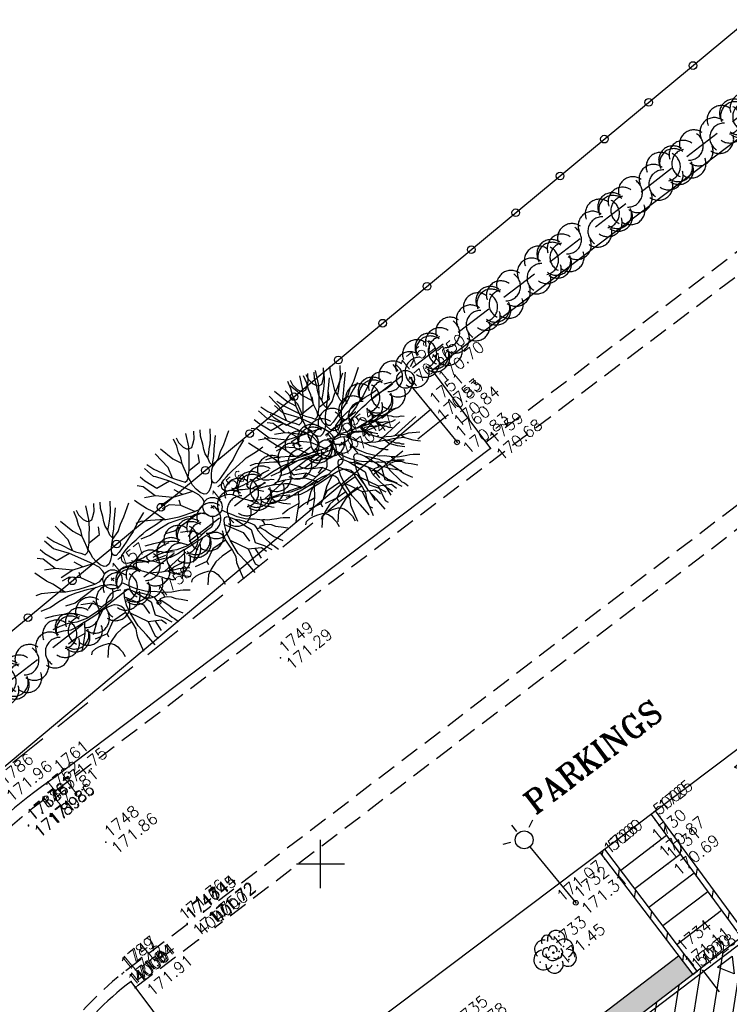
# Model space of a CAD drawing. Header units: feet. Extents: x 529188 to 529675, y 139816 to 140273.
# Tile 14 of 118: x 529292 to 529311, y 140046 to 140072. Entities that reach past the tile are written whole.
import ezdxf
from ezdxf.enums import TextEntityAlignment as Align

# ---------------------------------------------------------------- set-up
doc = ezdxf.new("R2010")
doc.units = ezdxf.units.FT
doc.header["$LTSCALE"] = 2
doc.header["$MEASUREMENT"] = 0
doc.header["$PDSIZE"] = 0.1
for name, pattern in [('CACHE', [0.375, 0.25, -0.125]), ('CACHEX2', [0.75, 0.5, -0.25]), ('CONTINU', [0])]:
    doc.linetypes.add(name, pattern=pattern)
doc.layers.get('0').update_dxf_attribs({"linetype": 'CONTINUOUS'})
for name, color, linetype in [('ARBRES', 70, 'CONTINUOUS'), ('ARBUSTES', 70, 'CONTINUOUS'), ('BATI', 10, 'CONTINUOUS'), ('BATI-HACHURES', 30, 'CONTINUOUS'), ('BORDURETTE', 20, 'CONTINUOUS'), ('CANIVEAU', 32, 'CACHE'), ('CARROYAGE', 7, 'CONTINUOUS'), ('CLOTURE', 1, 'CONTINUOUS'), ('DIVERS_1', 7, 'CONTINUOUS'), ('ECLAIRAGE', 220, 'CONTINUOUS'), ('ESCALIERS', 6, 'CONTINUOUS'), ('HAIE', 80, 'CACHEX2'), ('MURS', 1, 'CONTINUOUS'), ('PORTES', 14, 'CONTINUOUS'), ('TALUS_HAUT', 40, 'CONTINUOUS'), ('TEXTES', 150, 'CONTINUOUS'), ('TOPOALT', 3, 'CONTINUOUS'), ('TOPOJIS', 7, 'CONTINUOUS'), ('TOPOJIS-GELE', 7, 'CONTINUOUS'), ('TOPOMAT', 142, 'CONTINUOUS')]:
    doc.layers.add(name, color=color, linetype=linetype)
doc.styles.add('ROMANT', font='ROMANT.SHX')
doc.styles.get("Standard").update_dxf_attribs({"font": 'ROMANS.SHX'})
pattern_1 = [(228.0128, (529357.68551, 140019.42807), (-7.99999823, -9.00000134), [0.134536, -13.319088]), (184.9697, (529357.59551, 140019.32807), (12.000001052, 0.999991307), [0.230868, -22.855925]), (132.5104, (529357.36551, 140019.30807), (9.99999072, -11.000008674), [0.162788, -16.116032]), (267.2737, (529356.97551, 140019.05807), (0.999996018, 20.000000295), [0.210238, -20.813558]), (292.8337, (529356.96551, 140018.84807), (-5.000009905, 11.999996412), [0.206155, -20.409373]), (357.2737, (529357.04551, 140018.65807), (-20.000000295, 0.999996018), [0.210238, -20.813558]), (37.6942, (529357.25551, 140018.64807), (-13.000007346, -9.999990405), [0.278029, -27.524849]), (72.2553, (529357.47551, 140018.81807), (7.000010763, 21.999996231), [0.262488, -25.986321]), (121.4296, (529357.55551, 140019.06807), (-8.000008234, 12.999995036), [0.21095, -20.884073]), (175.2364, (529357.44551, 140019.24807), (11.00000095, -0.99999153), [0.240832, -11.800763]), (222.3974, (529357.20551, 140019.26807), (-12.000007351, -10.999992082), [0.311448, -30.833375]), (138.8141, (529357.96551, 140019.04807), (-7.00000295, 5.99999731), [0.106301, -10.523844]), (171.4692, (529357.88551, 140019.11807), (12.999998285, -2.00000791), [0.202237, -20.021511]), (225, (529357.6855, 140019.1481), (-1e-16, -1), [0.141421, -1.272792]), (203.1986, (529357.61551, 140019.26807), (4.99999973, 2.00000133), [0.076158, -7.539615]), (291.8014, (529357.54551, 140019.23807), (-0.9999999, 3.00000027), [0.107703, -5.277462]), (30.9638, (529357.58551, 140019.13807), (2.99999802, 2.0000025), [0.174929, -5.656023]), (161.5651, (529357.7355, 140019.22807), (2.0000004, -0.9999984), [0.126491, -3.035787]), (16.3895, (529356.96551, 140019.23807), (10.0000022, 2.99999271), [0.1772, -17.542845]), (70.3462, (529357.13551, 140019.28807), (-3.99999525, -11.000002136), [0.148661, -14.717408]), (293.1986, (529357.73551, 140019.42807), (-2.00000133, 4.99999973), [0.152315, -7.463458]), (343.6105, (529357.79551, 140019.28807), (-10.0000022, 2.99999271), [0.1772, -17.542845]), (339.444, (529356.96551, 140018.61807), (-5.00000184, 1.999996), [0.17088, -8.373124]), (294.7751, (529357.12551, 140018.55807), (-4.99999219, 11.00000342), [0.143178, -14.174643]), (66.8014, (529357.74551, 140018.42807), (2.00000133, 4.99999973), [0.152315, -7.463458]), (17.354, (529357.80551, 140018.56807), (-13.00000202, -3.9999945), [0.167631, -16.595424]), (69.444, (529357.25551, 140018.42807), (-1.999996, -5.00000184), [0.08544, -8.458564]), (101.3099, (529357.68551, 140018.42807), (-0.99999763, 4.00000075), [0.05099, -5.048029]), (165.9638, (529357.6755, 140018.47807), (3.00000055, -0.99999806), [0.206155, -3.91695]), (186.009, (529357.47551, 140018.52807), (9.99999975, 0.999999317), [0.19105, -18.913923]), (303.6901, (529357.5855, 140019.04807), (-1.0000013, 1.9999996), [0.144222, -3.461329]), (353.1572, (529357.66551, 140018.92807), (16.999999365, -2.000007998), [0.251794, -24.927563]), (60.9454, (529357.91551, 140018.89807), (-4.00000003, -7.00000038), [0.102956, -10.192674]), (90, (529357.9655, 140018.9881), (-1, 1), [0.06, -0.94]), (120.2564, (529357.45551, 140018.55807), (3.99999489, -7.000002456), [0.138924, -13.75352]), (48.0128, (529357.38551, 140018.67807), (7.99999823, 9.00000134), [0.269072, -13.184552]), (0, (529357.5655, 140018.8781), (1, 1), [0.26, -0.74]), (325.3048, (529357.82551, 140018.87807), (-9.99999426, 7.00000861), [0.158114, -15.653274]), (254.0546, (529357.95551, 140018.78807), (-0.9999999, -4.00000013), [0.145602, -7.134508]), (207.646, (529357.91551, 140018.64807), (-18.999995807, -10.000007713), [0.237065, -23.469474]), (175.4261, (529357.70551, 140018.53807), (-13.000000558, 0.999994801), [0.250799, -24.829074])]

# ---------------------------------------------------------------- blocks, each defined once
blk = doc.blocks.new('TCPOINT')
at = {"color": 0}
blk.add_point((0, 0), dxfattribs=at)
at = {"layer": 'TOPOALT'}
blk.add_attdef('ALT', text='', height=0.3, dxfattribs=at).set_placement((0.1, -0.1), align=Align.TOP_LEFT)
at = {"layer": 'TOPOMAT'}
blk.add_attdef('MAT', (0.1, 0.1), '', height=0.3, dxfattribs=at)
blk = doc.blocks.new('189')
h = blk.add_hatch()
h.set_pattern_fill('ANSI31', color=256, scale=0.2, style=0)
h.set_pattern_definition([(45, (-527485.07046, -148351.732363), (-0.0176776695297, 0.0176776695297), [])])
edge = h.paths.add_edge_path()
edge.add_arc((0, 0), 0.1, 0, 360)
for p, q in [((-0.685, 1.557), (-0.56, 1.806)), ((-0.56, 1.806), (-0.311, 1.681)), ((-0.311, 1.681), (-0.062, 1.93)), ((-0.062, 1.93), (0.311, 1.868)), ((0.311, 1.868), (0.56, 1.557)), ((-0.747, 1.37), (-0.685, 1.557)), ((0.56, 1.557), (0.872, 1.494)), ((-0.996, 1.308), (-0.747, 1.37)), ((-0.996, 1.121), (-0.996, 1.308)), ((0.872, 1.494), (0.872, 1.245)), ((-1.432, 0.934), (-1.183, 1.121)), ((-1.183, 1.121), (-0.996, 1.121)), ((0.872, 1.245), (1.183, 1.121)), ((1.183, 1.121), (1.37, 1.183)), ((1.37, 1.183), (1.681, 1.245)), ((1.681, 1.245), (1.681, 0.934)), ((-1.744, 0.934), (-1.432, 0.934)), ((-1.619, 0.685), (-1.744, 0.934)), ((1.681, 0.934), (1.619, 0.56)), ((-1.744, 0.623), (-1.619, 0.685)), ((-1.744, 0.249), (-1.744, 0.623)), ((1.619, 0.56), (1.619, 0.374)), ((1.619, 0.374), (1.681, 0.062)), ((-1.93, -0.249), (-1.744, 0)), ((-1.744, 0), (-1.744, 0.249)), ((1.681, 0.062), (1.432, -0.062)), ((-1.806, -0.498), (-1.93, -0.249)), ((1.432, -0.062), (1.619, -0.374)), ((-1.619, -0.623), (-1.806, -0.498)), ((1.619, -0.374), (1.681, -0.623)), ((-1.681, -0.934), (-1.619, -0.623)), ((1.868, -0.747), (1.494, -1.059)), ((1.681, -0.623), (1.868, -0.747)), ((-1.494, -0.934), (-1.681, -0.934)), ((-1.121, -1.059), (-1.494, -0.934)), ((-1.245, -1.432), (-1.121, -1.059)), ((0.996, -1.245), (0.81, -1.557)), ((1.432, -1.37), (0.996, -1.245)), ((1.494, -1.059), (1.432, -1.37)), ((-1.121, -1.744), (-1.245, -1.432)), ((-0.685, -1.494), (-0.934, -1.681)), ((-0.311, -1.494), (-0.685, -1.494)), ((-0.187, -1.806), (-0.311, -1.494)), ((-0.934, -1.681), (-1.121, -1.744)), ((0.311, -1.557), (0.062, -1.806)), ((0.311, -1.806), (0.311, -1.557)), ((0.81, -1.557), (0.81, -1.806)), ((0.062, -1.806), (-0.187, -1.806)), ((0.81, -1.806), (0.311, -1.806))]:
    blk.add_line(p, q)
blk.add_circle((0, 0), 0.1)
blk = doc.blocks.new('*X27')
at = {"color": 0}
for p, q in [((527495.856, 148357.822), (527495.871, 148357.837)), ((527495.856, 148357.787), (527495.895, 148357.825)), ((527495.856, 148357.752), (527495.918, 148357.813)), ((527495.856, 148357.716), (527495.942, 148357.802)), ((527495.856, 148357.681), (527495.965, 148357.79)), ((527495.856, 148357.645), (527495.989, 148357.778)), ((527495.856, 148357.61), (527496.013, 148357.766)), ((527495.856, 148357.575), (527496.036, 148357.754)), ((527495.856, 148357.539), (527496.06, 148357.743)), ((527495.856, 148357.504), (527496.083, 148357.731)), ((527495.856, 148357.469), (527496.107, 148357.719)), ((527495.878, 148357.455), (527496.13, 148357.707)), ((527495.949, 148357.49), (527496.154, 148357.695)), ((527496.02, 148357.526), (527496.178, 148357.684)), ((527496.09, 148357.561), (527496.201, 148357.672)), ((527496.161, 148357.597), (527496.225, 148357.66)), ((527496.232, 148357.632), (527496.248, 148357.648))]:
    blk.add_line(p, q, dxfattribs=at)
blk = doc.blocks.new('320')
for p, q in [((0, 0), (0, -0.7)), ((1, 0), (1, -0.7)), ((0.5, -0.572), (0.3, -0.172)), ((0.3, -0.172), (0.7, -0.172)), ((0.7, -0.172), (0.5, -0.572))]:
    blk.add_line(p, q)
at = {"rotation": 269.9999999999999}
blk.add_blockref('*X27', (-148357.144, 527495.685), dxfattribs=at)
blk = doc.blocks.new('425')
at = {"ltscale": 3}
for p, q in [((-0.006, 2.407), (-0.006, 2.621)), ((0, 1.885), (0, 0))]:
    blk.add_line(p, q, dxfattribs=at)
at = {"linetype": 'CONTINU', "ltscale": 3}
for p, q in [((-0.324, 2.291), (-0.512, 2.376)), ((0.312, 2.291), (0.501, 2.376))]:
    blk.add_line(p, q, dxfattribs=at)
for centre, radius in [((0, 2.118), 0.233), ((0, 0), 0.0621)]:
    blk.add_circle(centre, radius, dxfattribs=at)
blk = doc.blocks.new('188')
blk.add_circle((0, 0), 0.0197)
for centre, radius, start, end in [((-0.314, 0.016), 0.259, 60.9553, 290.4982), ((-0.136, 0.224), 0.244, 42.784, 187.1943), ((0.064, 0.343), 0.149, 334.0644, 169.9698), ((0.277, 0.224), 0.231, 300.5795, 149.4928), ((-0.122, 0.103), 0.127, 45.6328, 268.8136), ((-0.039, -0.013), 0.173, 137.9595, 303.8229), ((0.028, 0.061), 0.114, 300.4488, 141.9945), ((0.285, -0.091), 0.245, 259.4673, 105.5912), ((-0.172, -0.255), 0.225, 139.2345, 343.6053), ((0.065, -0.056), 0.156, 199.4029, 9.2611), ((0.207, -0.342), 0.221, 201.5434, 50.9966)]:
    blk.add_arc(centre, radius, start, end)
for p in [(0.079, 0.341), (-0.424, 0.029), (0.385, 0.246), (0.138, -0.069), (0.306, -0.04), (-0.128, -0.325), (0.198, -0.394)]:
    blk.add_point(p)
blk = doc.blocks.new('190')
for p, q in [((0.052, 0), (-0.052, 0)), ((0, -0.052), (0, 0.052))]:
    blk.add_line(p, q)
for points in [[(-0.084, 0.235), (-0.076, 0.245), (-0.062, 0.33), (-0.074, 0.466), (-0.144, 0.639), (-0.44, 1.229), (-0.646, 1.539), (-0.688, 1.589), (-0.738, 1.896)], [(-0.619, 1.938), (-0.559, 1.732), (-0.46, 1.523), (-0.354, 1.285), (-0.291, 1.169), (-0.206, 1.053), (-0.142, 0.946), (-0.07, 0.952), (-0.02, 0.98), (0.016, 1.059), (0.061, 1.245), (0.098, 1.367), (0.171, 1.51), (0.208, 1.653), (0.282, 1.81), (0.336, 2.007)], [(-0.329, 1.239), (-0.245, 1.528), (-0.28, 2.015)], [(-0.09, 2.033), (-0.007, 1.626), (0.102, 1.375)], [(0.437, 0.574), (0.37, 0.496), (0.276, 0.425), (0.182, 0.369), (0.097, 0.362), (0.039, 0.398), (-0.01, 0.492), (-0.038, 0.629), (-0.043, 0.765), (-0.014, 0.901), (0.002, 1.001), (0.132, 1.122), (0.27, 1.286), (0.378, 1.415), (0.51, 1.6), (0.67, 1.921)], [(0.405, 1.994), (0.376, 1.859), (0.388, 1.766), (0.396, 1.687), (0.438, 1.6), (0.48, 1.557), (0.566, 1.542), (0.639, 1.591), (0.746, 1.669), (0.873, 1.838)], [(-0.144, 0.639), (-0.647, 0.843), (-0.975, 1.17), (-1.062, 1.55), (-1.169, 1.665)], [(-0.44, 1.229), (-0.82, 1.291), (-0.941, 1.636), (-0.968, 1.79)], [(0.686, 0.829), (0.676, 0.931), (0.713, 1.067), (0.728, 1.196), (0.773, 1.303), (0.838, 1.425), (0.926, 1.625), (1.021, 1.76)], [(0.711, 1.062), (0.821, 1.152), (0.894, 1.223), (0.995, 1.308), (1.082, 1.401), (1.24, 1.613)], [(-1.176, 0.542), (-1.281, 0.892), (-1.358, 1.058), (-1.428, 1.273), (-1.465, 1.412)], [(-0.975, 1.17), (-1.217, 1.309)], [(0.132, 1.122), (0.476, 1.119), (0.579, 1.291)], [(1.723, 0.836), (1.536, 0.765), (1.37, 0.702), (1.204, 0.625), (1.038, 0.576), (0.888, 0.52), (0.686, 0.464), (0.578, 0.437), (0.47, 0.423), (0.428, 0.452), (0.413, 0.495), (0.421, 0.545), (0.45, 0.595), (0.515, 0.666), (0.603, 0.759), (0.675, 0.816), (0.747, 0.901), (0.855, 0.994), (0.993, 1.144), (1.109, 1.257), (1.182, 1.336), (1.239, 1.392)], [(0.655, 0.801), (0.898, 0.871), (1.071, 0.985), (1.258, 1.07), (1.587, 1.273)], [(-1.807, 0.935), (-1.668, 0.889), (-1.462, 0.758), (-1.27, 0.62), (-1.148, 0.519), (-0.835, 0.351), (-0.435, 0.198), (-0.292, 0.167), (-0.199, 0.188), (-0.161, 0.191)], [(-0.435, 0.198), (-0.613, 0.549), (-0.837, 0.756), (-1.044, 0.791)], [(-0.647, 0.843), (-1.01, 0.877)], [(-0.396, 0.741), (-0.492, 0.981)], [(-1.963, 0.534), (-1.722, 0.466), (-1.45, 0.442), (-1.157, 0.397), (-0.957, 0.331), (-0.679, 0.22), (-0.472, 0.112), (-0.329, 0.06), (-0.249, 0.019)], [(-0.613, 0.549), (-0.561, 0.687)], [(-1.117, -0.371), (-1.319, -0.081), (-1.419, -0.002), (-1.525, 0.064), (-1.618, 0.137), (-1.796, 0.23), (-2.008, 0.328)], [(1.739, -0.191), (1.585, -0.153), (1.326, -0.13), (0.983, -0.076), (0.782, -0.017), (0.653, 0.034), (0.56, 0.071), (0.504, 0.136), (0.497, 0.207), (0.526, 0.272), (0.584, 0.329), (0.678, 0.357), (0.778, 0.377), (0.872, 0.391), (0.994, 0.405), (1.13, 0.41), (1.252, 0.416), (1.374, 0.423), (1.489, 0.429), (1.633, 0.413), (1.798, 0.389), (1.999, 0.38)], [(-0.472, 0.112), (-1.148, 0.135), (-1.39, 0.239)], [(-0.677, -0.381), (-0.803, -0.141), (-1.062, 0.014)], [(0.239, 0.074), (0.295, 0.074), (0.388, 0.051), (0.459, 0.029), (0.546, -0.015), (0.602, -0.073), (0.645, -0.145), (0.679, -0.217), (0.715, -0.282), (0.758, -0.347), (0.814, -0.42), (0.857, -0.485), (0.906, -0.571), (0.934, -0.636), (0.992, -0.708), (1.041, -0.781), (1.083, -0.86), (1.154, -0.918), (1.19, -0.976), (1.24, -1.019)], [(-0.168, -0.185), (-0.174, -0.214), (-0.224, -0.285), (-0.283, -0.356), (-0.362, -0.391), (-0.491, -0.383), (-0.677, -0.381), (-0.856, -0.393), (-1.143, -0.369), (-1.428, -0.274), (-1.621, -0.158), (-1.842, -0.076), (-2.034, -0.032)], [(-1.8, -0.948), (-1.67, -0.837), (-1.445, -0.632), (-1.264, -0.397), (-1.472, -0.374), (-1.679, -0.329), (-1.851, -0.227), (-2.029, -0.149)], [(-0.803, -0.141), (-0.975, -0.193)], [(0.787, -1.087), (0.644, -0.934), (0.545, -0.862), (0.459, -0.775), (0.332, -0.602), (0.261, -0.472), (0.212, -0.378), (0.163, -0.27), (0.127, -0.215)], [(0.622, -0.106), (0.681, -0.045), (0.731, -0.045), (0.832, -0.09), (0.889, -0.14), (0.953, -0.177), (1.017, -0.228), (1.074, -0.257), (1.131, -0.314), (1.174, -0.373), (1.202, -0.423), (1.238, -0.459), (1.294, -0.524)], [(1.46, -0.389), (1.367, -0.367), (1.282, -0.337), (1.21, -0.308), (1.109, -0.286), (1.053, -0.25), (1.038, -0.206), (1.039, -0.156), (1.077, -0.091)], [(1.368, -0.134), (1.384, -0.181), (1.44, -0.239), (1.468, -0.289), (1.526, -0.34), (1.582, -0.383), (1.64, -0.406), (1.698, -0.465)], [(-0.699, -0.452), (-1.01, -0.589), (-1.304, -0.796)], [(-1.264, -0.397), (-0.985, -0.428), (-0.699, -0.452), (-0.542, -0.475), (-0.434, -0.512), (-0.378, -0.534), (-0.328, -0.584), (-0.271, -0.671), (-0.25, -0.757), (-0.288, -0.878), (-0.302, -1.008), (-0.319, -1.208), (-0.349, -1.379), (-0.43, -1.515), (-0.459, -1.601), (-0.565, -1.955)], [(-0.219, -2.023), (-0.23, -1.674), (-0.249, -1.357), (-0.195, -0.963), (-0.143, -0.748), (-0.048, -0.549), (0.025, -0.441), (0.075, -0.413), (0.133, -0.435), (0.182, -0.5), (0.245, -0.615), (0.331, -0.709), (0.409, -0.818), (0.479, -0.912), (0.507, -0.976), (0.543, -1.042), (0.543, -1.107), (0.535, -1.163), (0.52, -1.235), (0.526, -1.35), (0.533, -1.451), (0.546, -1.551), (0.559, -1.651), (0.572, -1.745), (0.601, -1.81), (0.632, -1.934)], [(0.859, -0.488), (1, -0.579), (1.114, -0.659), (1.27, -0.746), (1.385, -0.819), (1.513, -0.87), (1.754, -1.032)], [(-1.953, -0.569), (-1.767, -0.571), (-1.575, -0.61), (-1.443, -0.63)], [(-0.048, -0.549), (0.199, -1.021), (0.182, -1.297)], [(0.245, -0.615), (0.406, -1.09), (0.268, -1.418), (0.406, -1.625), (0.493, -1.832)], [(1.183, -0.698), (1.926, -0.657)], [(-0.288, -0.878), (-0.682, -0.848), (-1.01, -1.004), (-1.338, -0.917)], [(-1.01, -1.004), (-1.027, -1.09)], [(-0.195, -0.963), (0.026, -1.435), (-0.077, -1.849), (-0.043, -1.935)], [(1.328, -0.783), (1.356, -0.905), (1.426, -1.006), (1.483, -1.085), (1.622, -1.229)], [(-1.662, -1.174), (-1.593, -1.125), (-1.479, -1.119), (-1.371, -1.134), (-1.257, -1.171), (-1.143, -1.222), (-1.093, -1.259), (-1.036, -1.338), (-1.009, -1.445), (-1.003, -1.524), (-0.996, -1.624), (-1.016, -1.763)], [(-0.316, -1.172), (-0.62, -1.148), (-0.835, -1.16), (-1.05, -1.229), (-1.201, -1.3), (-1.382, -1.493)], [(0.863, -1.843), (0.739, -1.603), (0.698, -1.452), (0.669, -1.345), (0.635, -1.243), (0.62, -1.208), (0.534, -1.169)], [(0.625, -1.219), (0.628, -1.193), (0.649, -1.171), (0.692, -1.193), (0.772, -1.223), (0.828, -1.26), (0.893, -1.317), (0.956, -1.426), (1.005, -1.476), (1.056, -1.534), (1.17, -1.665)], [(0.763, -1.219), (0.786, -1.151), (0.765, -1.087), (0.808, -1.087), (0.844, -1.116), (0.901, -1.174), (0.987, -1.225), (1.108, -1.291), (1.18, -1.334), (1.251, -1.378), (1.386, -1.49)], [(0.026, -1.435), (0.32, -1.625), (0.355, -1.78)], [(0.173, -1.53), (0.13, -1.832)]]:
    blk.add_lwpolyline(points)
blk.add_circle((0, 0), 0.25)
blk = doc.blocks.new('281')
at = {"ltscale": 3}
blk.add_circle((0, 0), 0.05, dxfattribs=at)
blk = doc.blocks.new('RONDCLOT')
at = {"layer": 'CLOTURE'}
blk.add_circle((0, 0), 0.1, dxfattribs=at)
blk = doc.blocks.new('HAIEBASE')
at = {"layer": 'HAIE'}
for centre, start, end in [((0.002, 0.141), 14.988, 164.4142), ((-0.223, 0.05), 14.988, 164.4142), ((0.078, 0.086), 243.6198, 27.2304), ((0.227, 0.05), 14.988, 164.4142), ((-0.147, -0.129), 50.5983, 200.0244), ((-0.23, -0.099), 196.6108, 340.2213), ((0.022, -0.064), 196.6108, 340.2213), ((0.223, -0.099), 196.6108, 340.2213)]:
    blk.add_arc(centre, 0.25, start, end, dxfattribs=at)

msp = doc.modelspace()

# ---------------------------------------------------------------- hatches: boundary and pattern name
h = msp.add_hatch()
h.set_pattern_fill('GRAVEL', color=254, style=0)
h.set_pattern_definition(pattern_1)
h.paths.add_polyline_path([(529309.317, 140047.599), (529309.687, 140047.122), (529294.096, 140035.158), (529293.705, 140035.671)])
h = msp.add_hatch()
h.set_pattern_fill('GRAVEL', color=254, style=0)
h.set_pattern_definition(pattern_1)
h.paths.add_polyline_path([(529309.317, 140047.599), (529309.687, 140047.122), (529294.096, 140035.158), (529293.705, 140035.671)])
at = {"layer": 'BATI-HACHURES'}
h = msp.add_hatch(dxfattribs=at)
h.set_pattern_fill('ANSI31', color=256, scale=4, angle=36, style=0)
h.paths.add_polyline_path([(529309.687, 140047.122), (529294.096, 140035.158), (529295.934, 140032.741), (529311.303, 140044.366), (529317.02, 140040.648), (529309.847, 140037.935), (529328.67, 140009.23), (529338.868, 140008.311), (529336.974, 140013.078), (529337.413, 140013.429), (529340.728, 140009.274), (529351.396, 139995.222), (529351.555, 139995.343), (529321, 140035.588), (529320.61, 140035.292), (529320.265, 140035.746), (529321.1, 140036.328), (529332.258, 140044.79), (529332.848, 140044.011), (529330.818, 140042.467), (529335.054, 140036.898), (529341.813, 140042.065), (529337.59, 140047.618), (529335.616, 140046.116), (529335.029, 140046.891), (529355.937, 140062.746), (529356.525, 140061.97), (529354.519, 140060.444), (529358.748, 140054.884), (529365.427, 140060.072), (529361.342, 140065.548), (529358.605, 140063.551), (529358.018, 140064.325), (529364.807, 140069.473), (529379.662, 140080.729), (529380.258, 140079.941), (529378.258, 140078.408), (529382.496, 140072.813), (529389.273, 140077.995), (529385.007, 140083.581), (529383.007, 140082.048), (529382.423, 140082.82), (529402.76, 140098.225), (529403.388, 140097.405), (529401.995, 140096.349), (529404.732, 140092.738), (529390.411, 140081.865), (529394.858, 140075.937), (529403.979, 140083.008), (529405.928, 140080.494), (529396.772, 140073.395), (529399.996, 140069.125), (529409.116, 140076.197), (529411.066, 140073.682), (529402.049, 140066.713), (529405.239, 140062.52), (529424.929, 140077.503), (529411.673, 140094.927), (529412.97, 140095.912), (529408.766, 140101.48), (529406.733, 140099.945), (529406.162, 140100.741), (529413.265, 140106.272), (529405.044, 140116.828), (529403.879, 140118.363), (529396.828, 140113.01), (529396.209, 140113.824), (529398.224, 140115.354), (529393.997, 140120.92), (529387.257, 140115.791), (529391.442, 140110.214), (529392.819, 140111.247), (529393.428, 140110.436), (529373.156, 140095.047), (529372.522, 140095.884), (529374.528, 140097.393), (529370.33, 140102.974), (529363.554, 140097.852), (529367.8, 140092.265), (529369.799, 140093.783), (529370.434, 140092.948), (529359.177, 140084.661), (529349.426, 140077.124), (529348.835, 140077.906), (529350.821, 140079.407), (529346.597, 140084.995), (529339.81, 140079.86), (529344.046, 140074.272), (529346.094, 140075.824), (529346.685, 140075.043), (529325.76, 140059.104), (529325.126, 140059.941), (529327.1, 140061.457), (529322.795, 140067.062), (529316.084, 140061.922), (529320.296, 140056.369), (529322.344, 140057.923), (529322.979, 140057.086)])
h = msp.add_hatch(dxfattribs=at)
h.set_pattern_fill('ANSI31', color=256, scale=4, angle=36, style=0)
h.paths.add_polyline_path([(529311.069, 140048.183), (529308.721, 140051.38), (529308.601, 140051.29), (529310.948, 140048.094)])
h = msp.add_hatch(dxfattribs=at)
h.set_pattern_fill('ANSI31', color=256, scale=4, angle=36, style=0)
h.paths.add_polyline_path([(529307.279, 140050.294), (529309.687, 140047.122), (529309.806, 140047.213), (529307.399, 140050.384)])

# ---------------------------------------------------------------- linework, layer by layer
at = {"layer": 'BATI', "flags": 128}
for points in [[(529294.096, 140035.158), (529322.979, 140057.086), (529322.344, 140057.923), (529320.296, 140056.369), (529316.084, 140061.922), (529322.795, 140067.062), (529327.1, 140061.457), (529325.126, 140059.941), (529325.76, 140059.104), (529346.685, 140075.043), (529346.094, 140075.824), (529344.046, 140074.272), (529339.81, 140079.86), (529346.597, 140084.995), (529350.821, 140079.407), (529348.835, 140077.906), (529349.426, 140077.124), (529370.434, 140092.948)], [(529311.069, 140048.183), (529294.096, 140035.158)]]:
    msp.add_lwpolyline(points, dxfattribs=at)
at = {"layer": 'BORDURETTE', "flags": 128}
for points in [[(529365.744, 140113.595), (529346.604, 140099.162), (529349.584, 140095.322), (529348.792, 140094.696), (529345.813, 140098.607), (529334.491, 140089.442), (529335.885, 140087.796), (529327.818, 140081.654), (529329.185, 140079.821), (529328.42, 140079.255), (529326.995, 140081.07), (529328.42, 140079.255), (529326.995, 140081.07), (529302.908, 140062.841), (529304.421, 140060.817), (529293.1, 140052.27, 0.12784), (529288.488, 140046.948, 0.276945), (529289.647, 140032.594), (529317.669, 139996.417)], [(529312.76, 140060.459), (529315.687, 140056.627), (529297.86, 140043.2), (529295.068, 140046.942, 0.160594), (529292.255, 140042.897, 0.248652), (529293.705, 140035.671)]]:
    msp.add_lwpolyline(points, format="xyb", dxfattribs=at)
msp.add_lwpolyline([(529309.317, 140047.599), (529293.705, 140035.671)], dxfattribs=at)
at = {"layer": 'CANIVEAU', "flags": 128}
for points in [[(529327.905, 140078.886), (529304.304, 140060.973)], [(529312.056, 140060.26), (529296.949, 140048.743)], [(529312.359, 140059.863), (529297.252, 140048.345)]]:
    msp.add_lwpolyline(points, dxfattribs=at)
for points in [[(529312.574, 140066.616), (529292.87, 140051.726, 0.119576), (529288.706, 140046.784, 0.258906), (529289.298, 140033.497), (529303.658, 140014.96)], [(529296.524, 140048.423), (529294.869, 140047.175), (529294.832, 140047.145, 0.153443), (529292.028, 140043.02, 0.239202), (529293.354, 140035.609)], [(529296.825, 140048.024), (529295.175, 140046.779), (529295.202, 140046.801, 0.00071), (529295.185, 140046.786, 0.00071)]]:
    msp.add_lwpolyline(points, format="xyb", dxfattribs=at)
at = {"layer": 'CARROYAGE'}
for p, q in [((529300, 140049.375), (529300, 140050.625)), ((529299.375, 140050), (529300.625, 140050))]:
    msp.add_line(p, q, dxfattribs=at)
at = {"layer": 'CLOTURE', "flags": 128}
msp.add_lwpolyline([(529410.751, 140154.535), (529386.824, 140134.715), (529359.908, 140112.4), (529338.753, 140094.959), (529330.385, 140087.951), (529280.895, 140046.879), (529276.141, 140042.641), (529298.016, 140014.941), (529312.311, 139996.556), (529308.119, 139992.789)], dxfattribs=at)
at = {"layer": 'ESCALIERS', "flags": 128}
for points in [[(529309.006, 140050.738), (529307.816, 140049.835)], [(529309.364, 140050.251), (529308.181, 140049.353)], [(529309.722, 140049.763), (529308.547, 140048.871)], [(529310.08, 140049.276), (529308.913, 140048.39)], [(529310.438, 140048.788), (529309.278, 140047.908)]]:
    msp.add_lwpolyline(points, dxfattribs=at)
at = {"layer": 'HAIE', "flags": 128}
for points in [[(529335.296, 140088.212), (529302.101, 140062.691)], [(529302.101, 140062.691), (529278.929, 140044.642)], [(529303.315, 140061.681), (529288.653, 140049.973)]]:
    msp.add_lwpolyline(points, dxfattribs=at)
at = {"layer": 'MURS', "flags": 128}
for points in [[(529311.069, 140048.183), (529308.721, 140051.38), (529308.601, 140051.29), (529310.948, 140048.094)], [(529307.279, 140050.294), (529309.687, 140047.122), (529309.806, 140047.213), (529307.399, 140050.384)]]:
    msp.add_lwpolyline(points, close=True, dxfattribs=at)
at = {"layer": 'TALUS_HAUT', "flags": 128}
msp.add_lwpolyline([(529302.873, 140061.833), (529288.154, 140049.504, 0.119671), (529284.518, 140044.572), (529282.868, 140043.404), (529281.341, 140045.401), (529283.092, 140046.662)], format="xyb", dxfattribs=at)

# ---------------------------------------------------------------- block references
at = {"layer": 'ARBRES', "rotation": 39.33073407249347}
for name, p in [('190', (529300.569, 140060.938)), ('190', (529300.155, 140060.792)), ('190', (529297.187, 140059.293)), ('190', (529294.585, 140057.408)), ('189', (529312.716, 140052.901))]:
    msp.add_blockref(name, p, dxfattribs=at)
at = {"layer": 'ARBUSTES', "rotation": 39.33073407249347}
msp.add_blockref('188', (529306.061, 140047.69), dxfattribs=at)
at = {"layer": 'CLOTURE', "rotation": 219.6897399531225}
for p in [(529309.697, 140070.782), (529308.543, 140069.824), (529307.388, 140068.866), (529306.234, 140067.908), (529305.08, 140066.95), (529303.926, 140065.992), (529302.771, 140065.034), (529301.617, 140064.076), (529300.463, 140063.119), (529299.309, 140062.161), (529298.154, 140061.203), (529297, 140060.245), (529295.846, 140059.287), (529294.691, 140058.329), (529293.537, 140057.371), (529292.383, 140056.413)]:
    msp.add_blockref('RONDCLOT', p, dxfattribs=at)
at = {"layer": 'DIVERS_1', "rotation": 39.33073407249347}
msp.add_blockref('281', (529295.792, 140056.808), dxfattribs=at)
at = {"layer": 'ECLAIRAGE', "rotation": 39.33073407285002}
for p in [(529303.551, 140060.976), (529306.642, 140048.99)]:
    msp.add_blockref('425', p, dxfattribs=at)
at = {"layer": 'HAIE', "xscale": 1.5, "yscale": 1.5, "zscale": 1.5}
for p, rotation in [((529311.116, 140069.622), 217.5542731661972), ((529310.561, 140069.196), 37.55427316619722), ((529309.531, 140068.403), 217.5542731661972), ((529308.976, 140067.977), 37.55427316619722), ((529307.945, 140067.184), 217.5542731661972), ((529307.39, 140066.758), 37.55427316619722), ((529306.36, 140065.965), 217.5542731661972), ((529305.805, 140065.539), 37.55427316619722), ((529304.774, 140064.746), 217.5542731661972), ((529304.219, 140064.32), 37.55427316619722), ((529303.189, 140063.527), 217.5542731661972), ((529302.634, 140063.101), 37.55427316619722), ((529301.706, 140062.384), 217.9165693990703), ((529301.154, 140061.953), 37.91656939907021), ((529300.129, 140061.155), 217.9165693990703), ((529299.576, 140060.724), 37.91656939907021), ((529298.551, 140059.926), 217.9165693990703), ((529297.999, 140059.495), 37.91656939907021), ((529296.973, 140058.697), 217.9165693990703), ((529296.421, 140058.266), 37.91656939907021), ((529295.395, 140057.468), 217.9165693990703), ((529294.843, 140057.037), 37.91656939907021), ((529293.817, 140056.238), 217.9165693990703), ((529293.265, 140055.808), 37.91656939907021), ((529292.239, 140055.009), 217.9165693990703), ((529291.687, 140054.579), 37.91656939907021)]:
    msp.add_blockref('HAIEBASE', p, dxfattribs=dict(at, rotation=rotation))
at = {"layer": 'PORTES', "xscale": 1.182216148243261, "rotation": 37.64672532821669}
msp.add_blockref('320', (529309.95, 140047.23), dxfattribs=at)
at = {"layer": 'TOPOJIS'}
ref = msp.add_blockref('TCPOINT', (529302.908, 140062.841), dxfattribs=at)
ref.add_attrib('MAT', '1750', (529303.008, 140062.941), dxfattribs={"layer": 'TOPOMAT', "height": 0.3, "rotation": 39.3307})
ref.add_attrib('ALT', '170.70', dxfattribs={"layer": 'TOPOALT', "height": 0.3, "rotation": 39.3307}).set_placement((529303.008, 140062.741), align=Align.TOP_LEFT)
ref = msp.add_blockref('TCPOINT', (529303.551, 140060.976), dxfattribs=at)
ref.add_attrib('MAT', '1760', (529303.651, 140061.076), dxfattribs={"layer": 'TOPOMAT', "height": 0.3, "rotation": 39.3307})
ref.add_attrib('ALT', '170.83', dxfattribs={"layer": 'TOPOALT', "height": 0.3, "rotation": 39.3307}).set_placement((529303.651, 140060.876), align=Align.TOP_LEFT)
ref = msp.add_blockref('TCPOINT', (529304.421, 140060.817), dxfattribs=at)
ref.add_attrib('MAT', '1759', (529304.521, 140060.917), dxfattribs={"layer": 'TOPOMAT', "height": 0.3, "rotation": 39.3307})
ref.add_attrib('ALT', '170.68', dxfattribs={"layer": 'TOPOALT', "height": 0.3, "rotation": 39.3307}).set_placement((529304.521, 140060.717), align=Align.TOP_LEFT)
ref = msp.add_blockref('TCPOINT', (529297.187, 140059.293), dxfattribs=at)
ref.add_attrib('MAT', '1756', (529297.287, 140059.393), dxfattribs={"layer": 'TOPOMAT', "height": 0.3, "rotation": 39.3307})
ref = msp.add_blockref('TCPOINT', (529294.585, 140057.408), dxfattribs=at)
ref.add_attrib('MAT', '1757', (529294.685, 140057.508), dxfattribs={"layer": 'TOPOMAT', "height": 0.3, "rotation": 39.3307})
ref = msp.add_blockref('TCPOINT', (529295.792, 140056.808), dxfattribs=at)
ref.add_attrib('MAT', '1758', (529295.892, 140056.908), dxfattribs={"layer": 'TOPOMAT', "height": 0.3, "rotation": 39.3307})
ref = msp.add_blockref('TCPOINT', (529298.957, 140055.365), dxfattribs=at)
ref.add_attrib('MAT', '1749', (529299.057, 140055.465), dxfattribs={"layer": 'TOPOMAT', "height": 0.3, "rotation": 39.3307})
ref.add_attrib('ALT', '171.29', dxfattribs={"layer": 'TOPOALT', "height": 0.3, "rotation": 39.3307}).set_placement((529299.057, 140055.265), align=Align.TOP_LEFT)
ref = msp.add_blockref('TCPOINT', (529293.1, 140052.27), dxfattribs=at)
ref.add_attrib('MAT', '1761', (529293.2, 140052.37), dxfattribs={"layer": 'TOPOMAT', "height": 0.3, "rotation": 39.3307})
ref.add_attrib('ALT', '171.75', dxfattribs={"layer": 'TOPOALT', "height": 0.3, "rotation": 39.3307}).set_placement((529293.2, 140052.17), align=Align.TOP_LEFT)
ref = msp.add_blockref('TCPOINT', (529291.665, 140051.93), dxfattribs=at)
ref.add_attrib('MAT', '1786', (529291.765, 140052.03), dxfattribs={"layer": 'TOPOMAT', "height": 0.3, "rotation": 39.3307})
ref.add_attrib('ALT', '171.96', dxfattribs={"layer": 'TOPOALT', "height": 0.3, "rotation": 39.3307}).set_placement((529291.765, 140051.83), align=Align.TOP_LEFT)
ref = msp.add_blockref('TCPOINT', (529308.828, 140051.238), dxfattribs=at)
ref.add_attrib('MAT', '1725', (529308.928, 140051.338), dxfattribs={"layer": 'TOPOMAT', "height": 0.3, "rotation": 39.3307})
ref = msp.add_blockref('TCPOINT', (529308.707, 140051.15), dxfattribs=at)
ref.add_attrib('MAT', '5000', (529308.807, 140051.25), dxfattribs={"layer": 'TOPOMAT', "height": 0.3, "rotation": 39.3307})
ref = msp.add_blockref('TCPOINT', (529294.411, 140050.571), dxfattribs=at)
ref.add_attrib('MAT', '1748', (529294.511, 140050.671), dxfattribs={"layer": 'TOPOMAT', "height": 0.3, "rotation": 39.3307})
ref.add_attrib('ALT', '171.86', dxfattribs={"layer": 'TOPOALT', "height": 0.3, "rotation": 39.3307}).set_placement((529294.511, 140050.471), align=Align.TOP_LEFT)
ref = msp.add_blockref('TCPOINT', (529307.522, 140050.221), dxfattribs=at)
ref.add_attrib('MAT', '5000', (529307.622, 140050.321), dxfattribs={"layer": 'TOPOMAT', "height": 0.3, "rotation": 39.3307})
ref = msp.add_blockref('TCPOINT', (529307.402, 140050.13), dxfattribs=at)
ref.add_attrib('MAT', '1726', (529307.502, 140050.23), dxfattribs={"layer": 'TOPOMAT', "height": 0.3, "rotation": 39.3307})
ref.add_attrib('ALT', '171.07', dxfattribs={"layer": 'TOPOALT', "height": 0.3, "rotation": 39.3307}).set_placement((529306.104, 140049.23), align=Align.TOP_LEFT)
ref = msp.add_blockref('TCPOINT', (529296.527, 140048.45), dxfattribs=at)
ref.add_attrib('MAT', '1743', (529296.627, 140048.55), dxfattribs={"layer": 'TOPOMAT', "height": 0.3, "rotation": 39.3307})
ref.add_attrib('ALT', '171.76', dxfattribs={"layer": 'TOPOALT', "height": 0.3, "rotation": 39.3307}).set_placement((529296.266, 140048.742), align=Align.TOP_LEFT)
ref = msp.add_blockref('TCPOINT', (529297.252, 140048.345), dxfattribs=at)
ref.add_attrib('MAT', '4000', (529297.352, 140048.445), dxfattribs={"layer": 'TOPOMAT', "height": 0.3, "rotation": 39.3307})
ref = msp.add_blockref('TCPOINT', (529296.825, 140048.024), dxfattribs=at)
ref.add_attrib('MAT', '4000', (529296.925, 140048.124), dxfattribs={"layer": 'TOPOMAT', "height": 0.3, "rotation": 39.3307})
ref = msp.add_blockref('TCPOINT', (529309.687, 140047.122), dxfattribs=at)
ref.add_attrib('MAT', '1727', (529309.787, 140047.222), dxfattribs={"layer": 'TOPOMAT', "height": 0.3, "rotation": 39.3307})
ref = msp.add_blockref('TCPOINT', (529309.806, 140047.213), dxfattribs=at)
ref.add_attrib('MAT', '5000', (529309.906, 140047.313), dxfattribs={"layer": 'TOPOMAT', "height": 0.3, "rotation": 39.3307})
ref = msp.add_blockref('TCPOINT', (529309.95, 140047.23), dxfattribs=at)
ref.add_attrib('MAT', '1728', (529310.05, 140047.33), dxfattribs={"layer": 'TOPOMAT', "height": 0.3, "rotation": 39.3307})
ref = msp.add_blockref('TCPOINT', (529295.068, 140046.942), dxfattribs=at)
ref.add_attrib('MAT', '1742', (529295.168, 140047.042), dxfattribs={"layer": 'TOPOMAT', "height": 0.3, "rotation": 39.3307})
ref.add_attrib('ALT', '171.91', dxfattribs={"layer": 'TOPOALT', "height": 0.3, "rotation": 39.3307}).set_placement((529295.43, 140046.773), align=Align.TOP_LEFT)
ref = msp.add_blockref('TCPOINT', (529295.175, 140046.779), dxfattribs=at)
ref.add_attrib('MAT', '4000', (529295.275, 140046.879), dxfattribs={"layer": 'TOPOMAT', "height": 0.3, "rotation": 39.3307})
ref = msp.add_blockref('TCPOINT', (529295.202, 140046.801), dxfattribs=at)
ref.add_attrib('MAT', '4000', (529295.302, 140046.901), dxfattribs={"layer": 'TOPOMAT', "height": 0.3, "rotation": 39.3307})
at = {"layer": 'TOPOJIS-GELE'}
ref = msp.add_blockref('TCPOINT', (529302.101, 140062.691), dxfattribs=at)
ref.add_attrib('MAT', '1752', (529302.201, 140062.791), dxfattribs={"layer": 'TOPOMAT', "height": 0.3, "rotation": 39.3307})
ref.add_attrib('ALT', '170.36', dxfattribs={"layer": 'TOPOALT', "height": 0.3, "rotation": 39.3307}).set_placement((529302.201, 140062.591), align=Align.TOP_LEFT)
ref = msp.add_blockref('TCPOINT', (529302.873, 140061.833), dxfattribs=at)
ref.add_attrib('MAT', '1751', (529302.973, 140061.933), dxfattribs={"layer": 'TOPOMAT', "height": 0.3, "rotation": 39.3307})
ref.add_attrib('ALT', '170.83', dxfattribs={"layer": 'TOPOALT', "height": 0.3, "rotation": 39.3307}).set_placement((529302.973, 140061.733), align=Align.TOP_LEFT)
ref = msp.add_blockref('TCPOINT', (529303.315, 140061.681), dxfattribs=at)
ref.add_attrib('MAT', '1753', (529303.415, 140061.781), dxfattribs={"layer": 'TOPOMAT', "height": 0.3, "rotation": 39.3307})
ref.add_attrib('ALT', '170.84', dxfattribs={"layer": 'TOPOALT', "height": 0.3, "rotation": 39.3307}).set_placement((529303.415, 140061.581), align=Align.TOP_LEFT)
ref = msp.add_blockref('TCPOINT', (529300.155, 140060.792), dxfattribs=at)
ref.add_attrib('MAT', '1755', (529300.255, 140060.892), dxfattribs={"layer": 'TOPOMAT', "height": 0.3, "rotation": 39.3307})
ref.add_attrib('ALT', '170.41', dxfattribs={"layer": 'TOPOALT', "height": 0.3, "rotation": 39.3307}).set_placement((529300.255, 140060.692), align=Align.TOP_LEFT)
ref = msp.add_blockref('TCPOINT', (529300.569, 140060.938), dxfattribs=at)
ref.add_attrib('MAT', '1754', (529300.669, 140061.038), dxfattribs={"layer": 'TOPOMAT', "height": 0.3, "rotation": 39.3307})
ref.add_attrib('ALT', '170.47', dxfattribs={"layer": 'TOPOALT', "height": 0.3, "rotation": 39.3307}).set_placement((529300.669, 140060.838), align=Align.TOP_LEFT)
ref = msp.add_blockref('TCPOINT', (529292.87, 140051.726), dxfattribs=at)
ref.add_attrib('MAT', '1762', (529292.97, 140051.826), dxfattribs={"layer": 'TOPOMAT', "height": 0.3, "rotation": 39.3307})
ref.add_attrib('ALT', '171.81', dxfattribs={"layer": 'TOPOALT', "height": 0.3, "rotation": 39.3307}).set_placement((529292.97, 140051.626), align=Align.TOP_LEFT)
ref = msp.add_blockref('TCPOINT', (529292.751, 140051.331), dxfattribs=at)
ref.add_attrib('MAT', '1763', (529292.851, 140051.431), dxfattribs={"layer": 'TOPOMAT', "height": 0.3, "rotation": 39.3307})
ref.add_attrib('ALT', '171.86', dxfattribs={"layer": 'TOPOALT', "height": 0.3, "rotation": 39.3307}).set_placement((529292.851, 140051.231), align=Align.TOP_LEFT)
ref = msp.add_blockref('TCPOINT', (529292.77, 140051.321), dxfattribs=at)
ref.add_attrib('MAT', '1787', (529292.87, 140051.421), dxfattribs={"layer": 'TOPOMAT', "height": 0.3, "rotation": 39.3307})
ref.add_attrib('ALT', '171.85', dxfattribs={"layer": 'TOPOALT', "height": 0.3, "rotation": 39.3307}).set_placement((529292.87, 140051.221), align=Align.TOP_LEFT)
ref = msp.add_blockref('TCPOINT', (529292.397, 140050.997), dxfattribs=at)
ref.add_attrib('MAT', '1764', (529292.497, 140051.097), dxfattribs={"layer": 'TOPOMAT', "height": 0.3, "rotation": 39.3307})
ref.add_attrib('ALT', '171.89', dxfattribs={"layer": 'TOPOALT', "height": 0.3, "rotation": 39.3307}).set_placement((529292.497, 140050.897), align=Align.TOP_LEFT)
ref = msp.add_blockref('TCPOINT', (529292.398, 140051.008), dxfattribs=at)
ref.add_attrib('MAT', '1788', (529292.498, 140051.108), dxfattribs={"layer": 'TOPOMAT', "height": 0.3, "rotation": 39.3307})
ref.add_attrib('ALT', '171.89', dxfattribs={"layer": 'TOPOALT', "height": 0.3, "rotation": 39.3307}).set_placement((529292.498, 140050.908), align=Align.TOP_LEFT)
ref = msp.add_blockref('TCPOINT', (529308.659, 140050.475), dxfattribs=at)
ref.add_attrib('MAT', '1730', (529308.759, 140050.575), dxfattribs={"layer": 'TOPOMAT', "height": 0.3, "rotation": 39.3307})
ref.add_attrib('ALT', '170.87', dxfattribs={"layer": 'TOPOALT', "height": 0.3, "rotation": 39.3307}).set_placement((529308.759, 140050.375), align=Align.TOP_LEFT)
ref = msp.add_blockref('TCPOINT', (529309.038, 140050.004), dxfattribs=at)
ref.add_attrib('MAT', '1731', (529309.138, 140050.104), dxfattribs={"layer": 'TOPOMAT', "height": 0.3, "rotation": 39.3307})
ref.add_attrib('ALT', '170.69', dxfattribs={"layer": 'TOPOALT', "height": 0.3, "rotation": 39.3307}).set_placement((529309.138, 140049.904), align=Align.TOP_LEFT)
ref = msp.add_blockref('TCPOINT', (529306.642, 140048.99), dxfattribs=at)
ref.add_attrib('MAT', '1732', (529306.742, 140049.09), dxfattribs={"layer": 'TOPOMAT', "height": 0.3, "rotation": 39.3307})
ref.add_attrib('ALT', '171.31', dxfattribs={"layer": 'TOPOALT', "height": 0.3, "rotation": 39.3307}).set_placement((529306.742, 140048.89), align=Align.TOP_LEFT)
ref = msp.add_blockref('TCPOINT', (529296.949, 140048.743), dxfattribs=at)
ref.add_attrib('MAT', '1745', (529297.049, 140048.843), dxfattribs={"layer": 'TOPOMAT', "height": 0.3, "rotation": 39.3307})
ref.add_attrib('ALT', '171.72', dxfattribs={"layer": 'TOPOALT', "height": 0.3, "rotation": 39.3307}).set_placement((529297.049, 140048.643), align=Align.TOP_LEFT)
ref = msp.add_blockref('TCPOINT', (529296.959, 140048.768), dxfattribs=at)
ref.add_attrib('MAT', '1744', (529297.059, 140048.868), dxfattribs={"layer": 'TOPOMAT', "height": 0.3, "rotation": 39.3307})
ref.add_attrib('ALT', '171.72', dxfattribs={"layer": 'TOPOALT', "height": 0.3, "rotation": 39.3307}).set_placement((529297.059, 140048.668), align=Align.TOP_LEFT)
ref = msp.add_blockref('TCPOINT', (529296.524, 140048.423), dxfattribs=at)
ref.add_attrib('MAT', '1746', (529296.624, 140048.523), dxfattribs={"layer": 'TOPOMAT', "height": 0.3, "rotation": 39.3307})
ref.add_attrib('ALT', '171.75', dxfattribs={"layer": 'TOPOALT', "height": 0.3, "rotation": 39.3307}).set_placement((529296.624, 140048.323), align=Align.TOP_LEFT)
ref = msp.add_blockref('TCPOINT', (529306.061, 140047.69), dxfattribs=at)
ref.add_attrib('MAT', '1733', (529306.161, 140047.79), dxfattribs={"layer": 'TOPOMAT', "height": 0.3, "rotation": 39.3307})
ref.add_attrib('ALT', '171.45', dxfattribs={"layer": 'TOPOALT', "height": 0.3, "rotation": 39.3307}).set_placement((529306.161, 140047.59), align=Align.TOP_LEFT)
ref = msp.add_blockref('TCPOINT', (529309.317, 140047.599), dxfattribs=at)
ref.add_attrib('MAT', '1734', (529309.417, 140047.699), dxfattribs={"layer": 'TOPOMAT', "height": 0.3, "rotation": 39.3307})
ref.add_attrib('ALT', '171.11', dxfattribs={"layer": 'TOPOALT', "height": 0.3, "rotation": 39.3307}).set_placement((529309.417, 140047.499), align=Align.TOP_LEFT)
ref = msp.add_blockref('TCPOINT', (529294.832, 140047.145), dxfattribs=at)
ref.add_attrib('MAT', '1789', (529294.932, 140047.245), dxfattribs={"layer": 'TOPOMAT', "height": 0.3, "rotation": 39.3307})
ref.add_attrib('ALT', '171.94', dxfattribs={"layer": 'TOPOALT', "height": 0.3, "rotation": 39.3307}).set_placement((529294.932, 140047.045), align=Align.TOP_LEFT)
ref = msp.add_blockref('TCPOINT', (529294.869, 140047.175), dxfattribs=at)
ref.add_attrib('MAT', '1747', (529294.969, 140047.275), dxfattribs={"layer": 'TOPOMAT', "height": 0.3, "rotation": 39.3307})
ref.add_attrib('ALT', '171.94', dxfattribs={"layer": 'TOPOALT', "height": 0.3, "rotation": 39.3307}).set_placement((529294.969, 140047.075), align=Align.TOP_LEFT)
ref = msp.add_blockref('TCPOINT', (529303.493, 140045.627), dxfattribs=at)
ref.add_attrib('MAT', '1735', (529303.593, 140045.727), dxfattribs={"layer": 'TOPOMAT', "height": 0.3, "rotation": 39.3307})
ref.add_attrib('ALT', '171.78', dxfattribs={"layer": 'TOPOALT', "height": 0.3, "rotation": 39.3307}).set_placement((529303.593, 140045.527), align=Align.TOP_LEFT)

# ---------------------------------------------------------------- texts
at = {"layer": 'TEXTES', "style": 'ROMANT'}
msp.add_text('PARKINGS', height=0.6, rotation=37.2112, dxfattribs=at).set_placement((529305.583, 140051.265))

doc.saveas('drawing.dxf')
